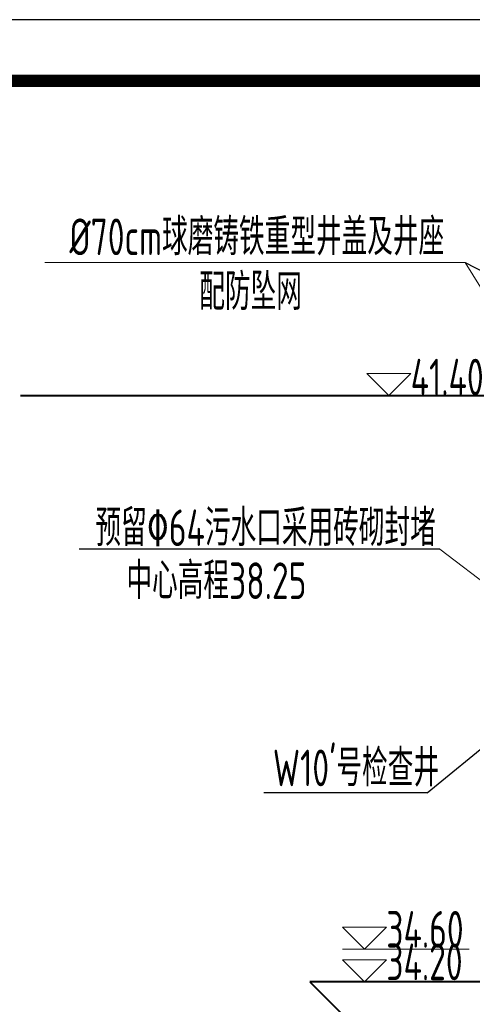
# Model space of a CAD drawing. Header units: millimetres. Extents: x 65530 to 130460, y -103607 to -18875.
# Tile 48 of 73: x 87368 to 87924, y -46305 to -45096. Entities that reach past the tile are written whole.
import ezdxf

# ---------------------------------------------------------------- set-up
doc = ezdxf.new("R2010")
doc.units = ezdxf.units.MM
doc.header["$LTSCALE"] = 0.5
for name, color, linetype, lineweight in [('标注线', 4, 'Continuous', 13), ('粗线', 1, 'Continuous', 40), ('细实线', 7, 'Continuous', 25)]:
    doc.layers.add(name, color=color, linetype=linetype, lineweight=lineweight)
doc.styles.add('HzTxt', font='tssdeng.shx', dxfattribs={"width": 0.7, "bigfont": 'hztxt.shx'})

msp = doc.modelspace()

# ---------------------------------------------------------------- linework, layer by layer
at = {"color": 0}
msp.add_lwpolyline([(86218.76144306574, -49550.72234979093), (92518.76144306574, -49550.72234979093), (92518.76144306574, -45095.72234979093), (86218.76144306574, -45095.72234979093)], close=True, dxfattribs=at)
at = {"color": 0, "const_width": 15}
msp.add_lwpolyline([(86593.76144306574, -49475.72234979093), (92443.76144306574, -49475.72234979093), (92443.76144306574, -45170.72234979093), (86593.76144306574, -45170.72234979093)], close=True, dxfattribs=at)
at = {"layer": '标注线'}
for p, q in [((87399.03513424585, -45393.88347505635), (87915.26777336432, -45393.88347505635)), ((87915.26777336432, -45393.88347505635), (88016.33994439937, -45557.24296190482)), ((87884.34129963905, -45745.94098123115), (88049.43245492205, -45872.24296190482)), ((87920.28183407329, -46237.24296190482), (87764.77151716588, -46237.24296190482))]:
    msp.add_line(p, q, dxfattribs=at)
for points in [[(87821.61471457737, -45557.21241670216), (87848.54785165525, -45530.27927962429), (87794.68157749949, -45530.27927962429)], [(87791.70465424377, -46237.24296190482), (87818.63779132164, -46210.30982482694), (87764.77151716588, -46210.30982482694)], [(87791.70465424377, -46277.24316990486), (87818.63779132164, -46250.31003282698), (87764.77151716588, -46250.31003282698)]]:
    msp.add_lwpolyline(points, close=True, dxfattribs=at)
at = {"layer": '粗线'}
for p, q in [((87369.19818924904, -45557.24296190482), (88369.39337818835, -45557.24296190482)), ((88304.43411330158, -46277.24316990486), (87724.43219492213, -46277.24316990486)), ((87724.43219492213, -46277.24316990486), (87884.43198692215, -46437.24296190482))]:
    msp.add_line(p, q, dxfattribs=at)
at = {"layer": '细实线'}
for p, q in [((87915.26777336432, -45393.88347505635), (88231.67483862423, -45560.08463837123)), ((87884.34129963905, -45745.94098123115), (87441.28756944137, -45745.94098123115)), ((87868.58425410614, -46045.18339998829), (88008.75404518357, -45930.49599044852)), ((87868.58425410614, -46045.18339998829), (87668.20114578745, -46045.18339998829))]:
    msp.add_line(p, q, dxfattribs=at)

# ---------------------------------------------------------------- texts
at = {"layer": '标注线', "style": 'HzTxt', "width": 0.7}
for s, p in [('%%C70cm球磨铸铁重型井盖及井座', (87429.40292770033, -45384.93110333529)), ('配防坠网', (87588.89500006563, -45452.25641213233)), ('41.40', (87848.41364511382, -45557.21241670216)), ('预留%%13064污水口采用砖砌封堵', (87461.39054180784, -45742.26111142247)), ('中心高程38.25', (87499.32128751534, -45807.3015447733)), ("W10'号检查井", (87679.13567740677, -46037.20477760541)), ('34.60', (87818.5035847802, -46235.45223609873)), ('34.20', (87818.5035847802, -46275.45244409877))]:
    msp.add_text(s, height=45, dxfattribs=at).set_placement(p)

doc.saveas('drawing.dxf')
